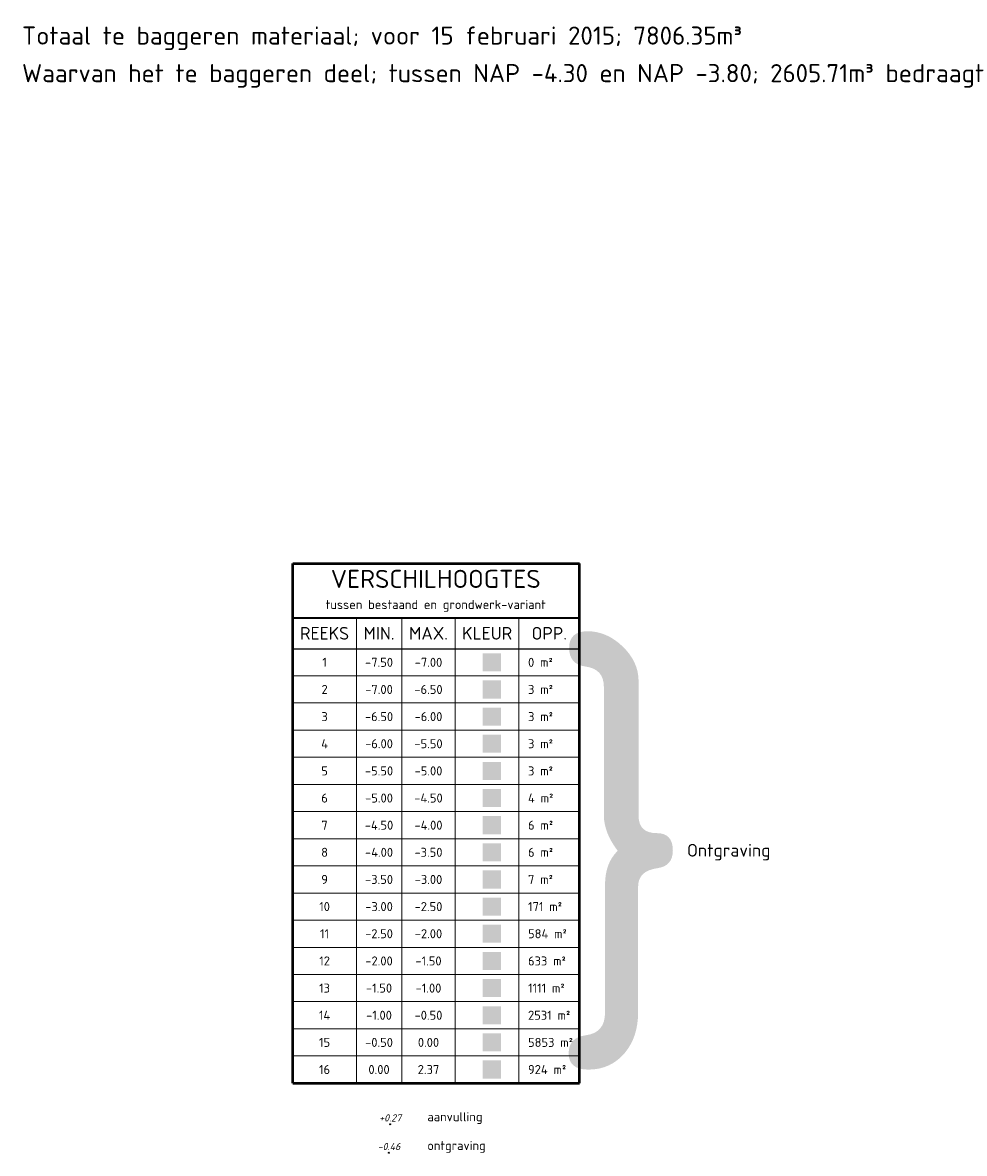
# Model space of a CAD drawing. Header units: metres. Extents: x 30306 to 66711, y 390887 to 402752.
# Tile 80 of 80: x 66581 to 66711, y 402478 to 402634. Entities that reach past the tile are written whole.
import ezdxf

# ---------------------------------------------------------------- set-up
doc = ezdxf.new("R2010")
doc.units = ezdxf.units.M
doc.layers.add('appartVolumeTeBepalen', color=5, linetype='Continuous', lineweight=70)
for name, color, linetype in [('GM-C3D-SURFACE-LABELS_verschil', 1, 'Continuous'), ('GM-C3D-SURFACE-LEGEND', 7, 'Continuous'), ('GM-C3D-SURFACE-LEGEND_verschil', 7, 'Continuous'), ('GM-C3D-SURFACE-TIN LABEL_verschil', 7, 'Continuous')]:
    doc.layers.add(name, color=color, linetype=linetype)
doc.styles.add('GM-na', font='isocp.shx')
doc.styles.get("Standard").update_dxf_attribs({"font": 'isocpeur.ttf'})

msp = doc.modelspace()

# ---------------------------------------------------------------- hatches: boundary and pattern name
at = {"layer": 'GM-C3D-SURFACE-LEGEND', "linetype": 'Continuous', "lineweight": -3}
for color, points in [(184, [(66644.86, 402544.63), (66644.86, 402547.13), (66647.36, 402547.13), (66647.36, 402544.63)]), (182, [(66644.86, 402540.88), (66644.86, 402543.38), (66647.36, 402543.38), (66647.36, 402540.88)]), (180, [(66644.86, 402537.13), (66644.86, 402539.63), (66647.36, 402539.63), (66647.36, 402537.13)]), (170, [(66644.86, 402533.38), (66644.86, 402535.88), (66647.36, 402535.88), (66647.36, 402533.38)]), (160, [(66644.86, 402529.63), (66644.86, 402532.13), (66647.36, 402532.13), (66647.36, 402529.63)]), (150, [(66644.86, 402525.88), (66644.86, 402528.38), (66647.36, 402528.38), (66647.36, 402525.88)]), (140, [(66644.86, 402522.13), (66644.86, 402524.63), (66647.36, 402524.63), (66647.36, 402522.13)]), (130, [(66644.86, 402518.38), (66644.86, 402520.88), (66647.36, 402520.88), (66647.36, 402518.38)]), (120, [(66644.86, 402514.63), (66644.86, 402517.13), (66647.36, 402517.13), (66647.36, 402514.63)]), (110, [(66644.86, 402510.88), (66644.86, 402513.38), (66647.36, 402513.38), (66647.36, 402510.88)]), (90, [(66644.86, 402507.13), (66644.86, 402509.63), (66647.36, 402509.63), (66647.36, 402507.13)]), (70, [(66644.86, 402503.37), (66644.86, 402505.87), (66647.36, 402505.87), (66647.36, 402503.37)]), (60, [(66644.86, 402499.62), (66644.86, 402502.12), (66647.36, 402502.12), (66647.36, 402499.62)]), (50, [(66644.86, 402495.87), (66644.86, 402498.37), (66647.36, 402498.37), (66647.36, 402495.87)]), (40, [(66644.86, 402492.12), (66644.86, 402494.62), (66647.36, 402494.62), (66647.36, 402492.12)]), (23, [(66644.86, 402488.37), (66644.86, 402490.87), (66647.36, 402490.87), (66647.36, 402488.37)])]:
    msp.add_hatch(color=color, dxfattribs=at).paths.add_polyline_path(points)

# ---------------------------------------------------------------- linework, layer by layer
at = {"layer": 'GM-C3D-SURFACE-LEGEND', "color": 4, "linetype": 'Continuous', "lineweight": 50}
for p, q in [((66618.61, 402559.51), (66658.23, 402559.51)), ((66618.61, 402487.75), (66618.61, 402559.51)), ((66658.23, 402487.75), (66658.23, 402559.51)), ((66618.61, 402487.75), (66658.23, 402487.75))]:
    msp.add_line(p, q, dxfattribs=at)
at = {"layer": 'GM-C3D-SURFACE-LEGEND', "color": 3, "linetype": 'Continuous', "lineweight": 35}
msp.add_line((66618.61, 402552.01), (66658.23, 402552.01), dxfattribs=at)
at = {"layer": 'GM-C3D-SURFACE-LEGEND', "color": 1, "linetype": 'Continuous', "lineweight": 18}
for p, q in [((66627.41, 402487.75), (66627.41, 402552.01)), ((66633.66, 402487.75), (66633.66, 402552.01)), ((66641.06, 402487.75), (66641.06, 402552.01)), ((66649.86, 402487.75), (66649.86, 402552.01))]:
    msp.add_line(p, q, dxfattribs=at)
at = {"layer": 'GM-C3D-SURFACE-LEGEND', "color": 2, "linetype": 'Continuous', "lineweight": 25}
msp.add_line((66618.61, 402547.76), (66658.23, 402547.76), dxfattribs=at)
at = {"layer": 'GM-C3D-SURFACE-LEGEND', "color": 253, "linetype": 'Continuous', "lineweight": 0}
for p, q in [((66618.61, 402544.01), (66658.23, 402544.01)), ((66618.61, 402540.26), (66658.23, 402540.26)), ((66618.61, 402536.51), (66658.23, 402536.51)), ((66618.61, 402532.76), (66658.23, 402532.76)), ((66618.61, 402529.01), (66658.23, 402529.01)), ((66618.61, 402525.25), (66658.23, 402525.25)), ((66618.61, 402521.5), (66658.23, 402521.5)), ((66618.61, 402517.75), (66658.23, 402517.75)), ((66618.61, 402514), (66658.23, 402514)), ((66618.61, 402510.25), (66658.23, 402510.25)), ((66618.61, 402506.5), (66658.23, 402506.5)), ((66618.61, 402502.75), (66658.23, 402502.75)), ((66618.61, 402499), (66658.23, 402499)), ((66618.61, 402495.25), (66658.23, 402495.25)), ((66618.61, 402491.5), (66658.23, 402491.5))]:
    msp.add_line(p, q, dxfattribs=at)
at = {"layer": 'GM-C3D-SURFACE-TIN LABEL_verschil', "color": 6, "linetype": 'Continuous', "lineweight": -3}
for centre in [(66632.07, 402482.06, 0.27), (66631.9, 402478.12, -0.46)]:
    msp.add_circle(centre, 0.0625, dxfattribs=at)

# ---------------------------------------------------------------- texts
at = {"layer": 'appartVolumeTeBepalen'}
for s, p in [('Totaal te baggeren materiaal; voor 15 februari 2015; 7806.35m³', (66581.22, 402631.22)), ('Waarvan het te baggeren deel; tussen NAP -4.30 en NAP -3.80; 2605.71m³ bedraagt', (66581.22, 402626.03))]:
    msp.add_text(s, height=2.5, dxfattribs=at).set_placement(p)
at = {"layer": 'appartVolumeTeBepalen', "lineweight": 0, "style": 'GM-na'}
msp.add_text('}', height=50.44, dxfattribs=at).set_placement((66653.48, 402494.22))
at = {"layer": 'GM-C3D-SURFACE-LABELS_verschil', "color": 92, "linetype": 'Continuous', "lineweight": -3, "insert": (66632.07, 402482.44, 0.27), "char_height": 1, "attachment_point": 8}
msp.add_mtext('{\\fISOCPEUR|b0|i1|c0|p34;+0.27}', dxfattribs=at)
at = {"layer": 'GM-C3D-SURFACE-LABELS_verschil', "color": 10, "linetype": 'Continuous', "lineweight": -3, "insert": (66631.9, 402478.49, -0.46), "char_height": 1, "attachment_point": 8}
msp.add_mtext('{\\fISOCPEUR|b0|i1|c0|p34;-0.46}', dxfattribs=at)
at = {"layer": 'GM-C3D-SURFACE-LEGEND', "color": 6, "linetype": 'Continuous', "lineweight": -3, "char_height": 1.75, "attachment_point": 5}
for s, insert in [('REEKS', (66623.01, 402549.89)), ('MIN.', (66630.53, 402549.89)), ('MAX.', (66637.36, 402549.89)), ('KLEUR', (66645.46, 402549.89)), ('OPP.', (66654.04, 402549.89))]:
    msp.add_mtext(s, dxfattribs=dict(at, insert=insert))
at = {"layer": 'GM-C3D-SURFACE-LEGEND', "color": 1, "linetype": 'Continuous', "lineweight": -3, "char_height": 1.25}
for s, insert, attachment_point in [('1', (66623.01, 402545.88), 5), ('-7.50', (66630.53, 402545.88), 5), ('-7.00', (66637.36, 402545.88), 5), ('0 m²', (66651.11, 402545.88), 4), ('2', (66623.01, 402542.13), 5), ('-7.00', (66630.53, 402542.13), 5), ('-6.50', (66637.36, 402542.13), 5), ('3 m²', (66651.11, 402542.13), 4), ('3', (66623.01, 402538.38), 5), ('-6.50', (66630.53, 402538.38), 5), ('-6.00', (66637.36, 402538.38), 5), ('3 m²', (66651.11, 402538.38), 4), ('3 m²', (66651.11, 402534.63), 4), ('4', (66623.01, 402534.63), 5), ('-6.00', (66630.53, 402534.63), 5), ('-5.50', (66637.36, 402534.63), 5), ('5', (66623.01, 402530.88), 5), ('-5.50', (66630.53, 402530.88), 5), ('-5.00', (66637.36, 402530.88), 5), ('3 m²', (66651.11, 402530.88), 4), ('6', (66623.01, 402527.13), 5), ('-5.00', (66630.53, 402527.13), 5), ('-4.50', (66637.36, 402527.13), 5), ('4 m²', (66651.11, 402527.13), 4), ('7', (66623.01, 402523.38), 5), ('-4.50', (66630.53, 402523.38), 5), ('-4.00', (66637.36, 402523.38), 5), ('6 m²', (66651.11, 402523.38), 4), ('8', (66623.01, 402519.63), 5), ('-4.00', (66630.53, 402519.63), 5), ('-3.50', (66637.36, 402519.63), 5), ('6 m²', (66651.11, 402519.63), 4), ('7 m²', (66651.11, 402515.88), 4), ('9', (66623.01, 402515.88), 5), ('-3.50', (66630.53, 402515.88), 5), ('-3.00', (66637.36, 402515.88), 5), ('10', (66623.01, 402512.13), 5), ('-3.00', (66630.53, 402512.13), 5), ('-2.50', (66637.36, 402512.13), 5), ('171 m²', (66651.11, 402512.13), 4), ('11', (66623.01, 402508.38), 5), ('-2.50', (66630.53, 402508.38), 5), ('-2.00', (66637.36, 402508.38), 5), ('584 m²', (66651.11, 402508.38), 4), ('12', (66623.01, 402504.62), 5), ('-2.00', (66630.53, 402504.62), 5), ('-1.50', (66637.36, 402504.62), 5), ('633 m²', (66651.11, 402504.62), 4), ('13', (66623.01, 402500.87), 5), ('-1.50', (66630.53, 402500.87), 5), ('-1.00', (66637.36, 402500.87), 5), ('1111 m²', (66651.11, 402500.87), 4), ('2531 m²', (66651.11, 402497.12), 4), ('14', (66623.01, 402497.12), 5), ('-1.00', (66630.53, 402497.12), 5), ('-0.50', (66637.36, 402497.12), 5), ('15', (66623.01, 402493.37), 5), ('-0.50', (66630.53, 402493.37), 5), ('0.00', (66637.36, 402493.37), 5), ('5853 m²', (66651.11, 402493.37), 4), ('16', (66623.01, 402489.62), 5), ('0.00', (66630.53, 402489.62), 5), ('2.37', (66637.36, 402489.62), 5), ('924 m²', (66651.11, 402489.62), 4)]:
    msp.add_mtext(s, dxfattribs=dict(at, insert=insert, attachment_point=attachment_point))
at = {"layer": 'GM-C3D-SURFACE-LEGEND_verschil', "color": 7, "linetype": 'Continuous', "lineweight": -3, "insert": (66638.36, 402555.76), "char_height": 2.5, "attachment_point": 5}
msp.add_mtext('VERSCHILHOOGTES\\P{\\H0.5x;tussen bestaand en grondwerk-variant}', dxfattribs=at)
at = {"layer": 'GM-C3D-SURFACE-LEGEND_verschil', "color": 6, "linetype": 'Continuous', "lineweight": -3, "insert": (66678.83, 402519.65), "char_height": 1.75, "attachment_point": 5}
msp.add_mtext('Ontgraving', dxfattribs=at)
at = {"layer": 'GM-C3D-SURFACE-LEGEND_verschil', "color": 1, "linetype": 'Continuous', "lineweight": -3, "char_height": 1.25, "attachment_point": 4}
for s, insert in [('aanvulling', (66637.2, 402482.91)), ('ontgraving', (66637.2, 402478.93))]:
    msp.add_mtext(s, dxfattribs=dict(at, insert=insert))

doc.saveas('drawing.dxf')
